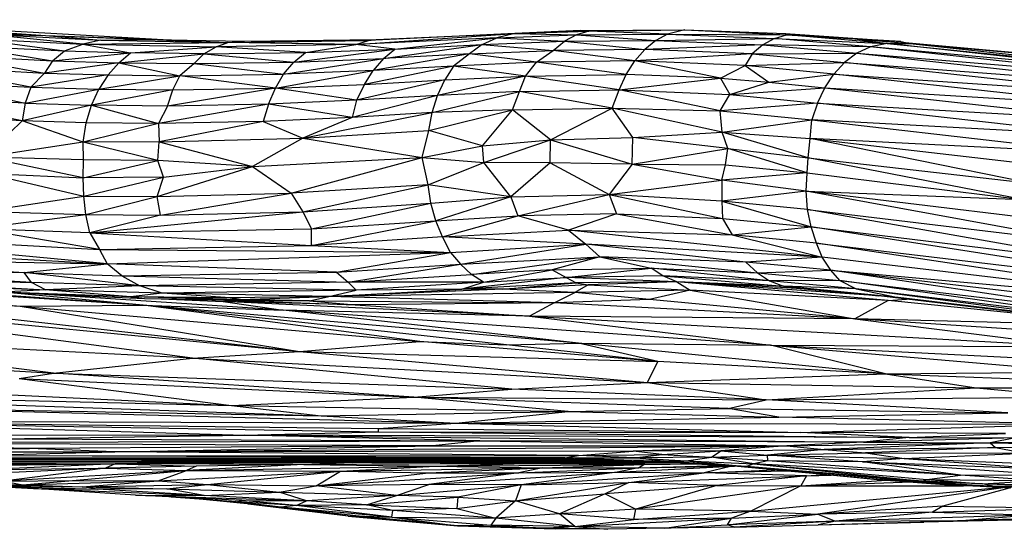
# Paper-space layout '_Frontal' of a CAD drawing. Header units: millimetres. Extents: x 71 to 679, y -2 to 78.
# Tile 3 of 10: x 148 to 193, y -1 to 22. Entities that reach past the tile are written whole.
import ezdxf

# ---------------------------------------------------------------- set-up
doc = ezdxf.new("R2010")
doc.units = ezdxf.units.MM

psp = doc.layouts.new('_Frontal')

# ---------------------------------------------------------------- linework, layer by layer
at = {"color": 7, "linetype": 'Continuous', "lineweight": 25}
for p, q in [((136.949, 22.385), (148.789, 21.646)), ((138.24, 22.203), (148.789, 21.646)), ((141.63, 22.166), (148.789, 21.646)), ((141.63, 22.166), (154.543, 21.453)), ((150.533, 21.242), (146.08, 21.703)), ((146.08, 21.703), (151.372, 21.436)), ((146.08, 21.703), (148.789, 21.646)), ((148.789, 21.646), (151.372, 21.436)), ((148.789, 21.646), (153.595, 21.46)), ((148.789, 21.646), (155.112, 21.434)), ((163.242, 21.226), (170.635, 21.737)), ((169.798, 21.547), (163.242, 21.226)), ((170.635, 21.737), (163.823, 21.417)), ((164.178, 21.461), (173.692, 21.875)), ((165.05, 21.017), (169.798, 21.547)), ((169.12, 21.232), (169.798, 21.547)), ((170.635, 21.737), (169.798, 21.547)), ((169.798, 21.547), (173.506, 21.681)), ((169.798, 21.547), (172.946, 21.378)), ((173.692, 21.875), (170.635, 21.737)), ((170.635, 21.737), (174.091, 21.855)), ((170.635, 21.737), (173.506, 21.681)), ((173.506, 21.681), (172.946, 21.378)), ((174.091, 21.855), (173.506, 21.681)), ((173.506, 21.681), (177.75, 21.713)), ((173.506, 21.681), (177.199, 21.415)), ((173.692, 21.875), (178.559, 21.909)), ((173.692, 21.875), (174.091, 21.855)), ((174.091, 21.855), (178.559, 21.909)), ((177.75, 21.713), (174.091, 21.855)), ((177.75, 21.713), (177.199, 21.415)), ((178.559, 21.909), (177.75, 21.713)), ((177.75, 21.713), (182.73, 21.506)), ((177.75, 21.713), (183.293, 21.675)), ((178.559, 21.909), (183.293, 21.675)), ((178.559, 21.909), (183.239, 21.744)), ((182.73, 21.506), (183.293, 21.675)), ((183.293, 21.675), (183.239, 21.744)), ((183.239, 21.744), (186.463, 21.497)), ((183.239, 21.744), (188.603, 21.364)), ((187.967, 21.27), (183.293, 21.675)), ((183.293, 21.675), (186.463, 21.497)), ((144.831, 21.178), (149.112, 20.475)), ((144.831, 21.178), (149.671, 20.93)), ((145.45, 21.506), (149.671, 20.93)), ((145.45, 21.506), (150.533, 21.242)), ((149.671, 20.93), (150.533, 21.242)), ((151.372, 21.436), (150.533, 21.242)), ((150.533, 21.242), (157.287, 21.321)), ((150.533, 21.242), (156.743, 21.124)), ((150.533, 21.242), (152.751, 20.836)), ((151.372, 21.436), (153.595, 21.46)), ((151.372, 21.436), (157.287, 21.321)), ((152.751, 20.836), (156.743, 21.124)), ((153.595, 21.46), (157.287, 21.321)), ((153.595, 21.46), (158.054, 21.383)), ((156.157, 20.795), (156.743, 21.124)), ((156.743, 21.124), (157.287, 21.321)), ((163.242, 21.226), (156.743, 21.124)), ((160.893, 20.859), (156.743, 21.124)), ((157.287, 21.321), (163.823, 21.417)), ((157.287, 21.321), (158.054, 21.383)), ((163.242, 21.226), (157.287, 21.321)), ((158.054, 21.383), (164.178, 21.461)), ((158.054, 21.383), (163.823, 21.417)), ((160.893, 20.859), (163.242, 21.226)), ((163.242, 21.226), (163.823, 21.417)), ((165.05, 21.017), (163.242, 21.226)), ((163.823, 21.417), (164.178, 21.461)), ((164.52, 20.575), (169.12, 21.232)), ((165.05, 21.017), (169.12, 21.232)), ((169.12, 21.232), (168.531, 20.795)), ((169.12, 21.232), (172.946, 21.378)), ((169.12, 21.232), (172.427, 20.953)), ((172.427, 20.953), (172.946, 21.378)), ((172.946, 21.378), (177.199, 21.415)), ((172.946, 21.378), (176.685, 20.996)), ((177.199, 21.415), (176.685, 20.996)), ((182.19, 21.208), (176.685, 20.996)), ((177.199, 21.415), (182.73, 21.506)), ((177.199, 21.415), (182.19, 21.208)), ((182.19, 21.208), (181.686, 20.788)), ((182.73, 21.506), (182.19, 21.208)), ((182.19, 21.208), (186.557, 20.821)), ((187.201, 21.116), (182.19, 21.208)), ((187.201, 21.116), (182.73, 21.506)), ((182.73, 21.506), (187.967, 21.27)), ((186.463, 21.497), (187.967, 21.27)), ((186.463, 21.497), (189.049, 21.272)), ((188.603, 21.364), (186.463, 21.497)), ((187.201, 21.116), (186.557, 20.821)), ((187.967, 21.27), (187.201, 21.116)), ((200.54, 19.666), (187.201, 21.116)), ((201.061, 19.86), (187.201, 21.116)), ((187.967, 21.27), (189.049, 21.272)), ((201.061, 19.86), (187.967, 21.27)), ((187.967, 21.27), (202.423, 19.822)), ((188.603, 21.364), (189.049, 21.272)), ((188.812, 21.321), (203.655, 19.998)), ((189.049, 21.272), (202.423, 19.822)), ((189.049, 21.272), (203.655, 19.998)), ((144.258, 20.725), (148.743, 19.9)), ((144.258, 20.725), (149.112, 20.475)), ((149.112, 20.475), (149.671, 20.93)), ((149.112, 20.475), (152.751, 20.836)), ((149.671, 20.93), (152.751, 20.836)), ((152.198, 20.381), (152.751, 20.836)), ((152.198, 20.381), (156.157, 20.795)), ((156.157, 20.795), (152.751, 20.836)), ((156.157, 20.795), (155.711, 20.341)), ((156.157, 20.795), (160.893, 20.859)), ((156.157, 20.795), (160.355, 20.411)), ((160.355, 20.411), (165.05, 21.017)), ((160.355, 20.411), (160.893, 20.859)), ((160.893, 20.859), (165.05, 21.017)), ((168.531, 20.795), (164.048, 20.022)), ((164.52, 20.575), (165.05, 21.017)), ((168.531, 20.795), (164.52, 20.575)), ((168.531, 20.795), (167.779, 20.226)), ((168.531, 20.795), (172.427, 20.953)), ((171.655, 20.408), (168.531, 20.795)), ((171.655, 20.408), (172.427, 20.953)), ((176.685, 20.996), (172.427, 20.953)), ((176.225, 20.465), (172.427, 20.953)), ((176.225, 20.465), (176.685, 20.996)), ((181.686, 20.788), (176.225, 20.465)), ((181.686, 20.788), (176.685, 20.996)), ((181.686, 20.788), (181.368, 20.249)), ((181.686, 20.788), (186.557, 20.821)), ((181.686, 20.788), (185.982, 20.394)), ((186.557, 20.821), (185.982, 20.394)), ((186.557, 20.821), (200.042, 19.341)), ((186.557, 20.821), (200.54, 19.666)), ((148.108, 19.246), (143.136, 20.194)), ((143.136, 20.194), (148.743, 19.9)), ((149.112, 20.475), (148.743, 19.9)), ((152.198, 20.381), (148.743, 19.9)), ((149.112, 20.475), (152.198, 20.381)), ((152.198, 20.381), (151.704, 19.814)), ((152.198, 20.381), (155.05, 19.775)), ((152.198, 20.381), (155.711, 20.341)), ((155.711, 20.341), (155.05, 19.775)), ((155.711, 20.341), (160.355, 20.411)), ((155.711, 20.341), (159.875, 19.851)), ((159.875, 19.851), (164.52, 20.575)), ((159.875, 19.851), (160.355, 20.411)), ((160.355, 20.411), (164.52, 20.575)), ((167.779, 20.226), (163.645, 19.371)), ((164.52, 20.575), (164.048, 20.022)), ((167.779, 20.226), (164.048, 20.022)), ((167.779, 20.226), (167.374, 19.581)), ((171.655, 20.408), (167.779, 20.226)), ((171.129, 19.762), (167.779, 20.226)), ((171.129, 19.762), (171.655, 20.408)), ((176.225, 20.465), (171.655, 20.408)), ((175.824, 19.834), (171.655, 20.408)), ((175.824, 19.834), (176.225, 20.465)), ((181.368, 20.249), (176.225, 20.465)), ((180.207, 19.658), (176.225, 20.465)), ((180.207, 19.658), (181.368, 20.249)), ((181.368, 20.249), (185.982, 20.394)), ((181.368, 20.249), (182.461, 19.482)), ((185.495, 19.853), (181.368, 20.249)), ((185.495, 19.853), (185.982, 20.394)), ((199.576, 18.893), (185.982, 20.394)), ((185.982, 20.394), (200.042, 19.341)), ((148.743, 19.9), (148.108, 19.246)), ((151.704, 19.814), (148.108, 19.246)), ((148.743, 19.9), (151.704, 19.814)), ((151.704, 19.814), (151.281, 19.149)), ((151.281, 19.149), (155.05, 19.775)), ((151.704, 19.814), (155.05, 19.775)), ((154.719, 19.114), (155.05, 19.775)), ((155.05, 19.775), (159.875, 19.851)), ((159.496, 19.19), (155.05, 19.775)), ((159.496, 19.19), (164.048, 20.022)), ((159.496, 19.19), (159.875, 19.851)), ((164.048, 20.022), (159.875, 19.851)), ((163.645, 19.371), (164.048, 20.022)), ((171.129, 19.762), (167.044, 18.854)), ((167.374, 19.581), (171.129, 19.762)), ((170.85, 19.041), (171.129, 19.762)), ((171.129, 19.762), (175.824, 19.834)), ((175.498, 19.123), (171.129, 19.762)), ((175.498, 19.123), (175.824, 19.834)), ((180.207, 19.658), (175.824, 19.834)), ((182.461, 19.482), (185.495, 19.853)), ((185.07, 19.22), (185.495, 19.853)), ((199.135, 18.348), (185.495, 19.853)), ((185.495, 19.853), (199.576, 18.893)), ((143.312, 19.495), (147.84, 18.495)), ((143.312, 19.495), (148.108, 19.246)), ((159.496, 19.19), (163.645, 19.371)), ((167.374, 19.581), (163.276, 18.631)), ((163.645, 19.371), (163.276, 18.631)), ((163.645, 19.371), (167.374, 19.581)), ((167.044, 18.854), (167.374, 19.581)), ((175.498, 19.123), (180.207, 19.658)), ((180.207, 19.658), (180.647, 18.906)), ((180.207, 19.658), (182.461, 19.482)), ((180.647, 18.906), (182.461, 19.482)), ((182.461, 19.482), (185.07, 19.22)), ((148.108, 19.246), (147.84, 18.495)), ((147.84, 18.495), (151.281, 19.149)), ((148.108, 19.246), (151.281, 19.149)), ((150.939, 18.402), (151.281, 19.149)), ((154.719, 19.114), (150.939, 18.402)), ((151.281, 19.149), (154.719, 19.114)), ((159.496, 19.19), (154.477, 18.367)), ((154.477, 18.367), (154.719, 19.114)), ((154.719, 19.114), (159.496, 19.19)), ((159.18, 18.448), (159.496, 19.19)), ((163.276, 18.631), (159.496, 19.19)), ((167.044, 18.854), (163.065, 17.833)), ((167.044, 18.854), (163.276, 18.631)), ((166.798, 18.061), (170.85, 19.041)), ((166.798, 18.061), (167.044, 18.854)), ((170.85, 19.041), (167.044, 18.854)), ((170.535, 18.185), (170.85, 19.041)), ((170.85, 19.041), (175.498, 19.123)), ((175.163, 18.259), (170.85, 19.041)), ((175.163, 18.259), (175.498, 19.123)), ((180.205, 18.139), (175.498, 19.123)), ((175.498, 19.123), (180.647, 18.906)), ((180.205, 18.139), (180.647, 18.906)), ((180.647, 18.906), (185.07, 19.22)), ((180.647, 18.906), (184.727, 18.498)), ((184.727, 18.498), (185.07, 19.22)), ((185.07, 19.22), (198.859, 17.679)), ((185.07, 19.22), (199.135, 18.348)), ((147.703, 17.675), (142.337, 18.782)), ((147.84, 18.495), (142.337, 18.782)), ((147.84, 18.495), (147.703, 17.675)), ((150.939, 18.402), (147.703, 17.675)), ((147.84, 18.495), (150.939, 18.402)), ((150.686, 17.591), (150.939, 18.402)), ((150.939, 18.402), (154.054, 17.556)), ((154.477, 18.367), (150.939, 18.402)), ((159.18, 18.448), (154.054, 17.556)), ((154.477, 18.367), (154.054, 17.556)), ((159.18, 18.448), (154.477, 18.367)), ((159.18, 18.448), (158.93, 17.643)), ((163.276, 18.631), (159.18, 18.448)), ((163.065, 17.833), (159.18, 18.448)), ((163.276, 18.631), (163.065, 17.833)), ((184.727, 18.498), (180.205, 18.139)), ((184.727, 18.498), (184.467, 17.728)), ((198.482, 16.951), (184.727, 18.498)), ((184.727, 18.498), (198.859, 17.679)), ((147.703, 17.675), (142.19, 17.951)), ((160.778, 16.863), (166.798, 18.061)), ((166.798, 18.061), (163.065, 17.833)), ((166.642, 17.224), (170.535, 18.185)), ((166.642, 17.224), (166.798, 18.061)), ((170.535, 18.185), (166.798, 18.061)), ((169.13, 16.509), (170.535, 18.185)), ((170.535, 18.185), (175.163, 18.259)), ((172.3, 16.785), (170.535, 18.185)), ((172.3, 16.785), (175.163, 18.259)), ((180.296, 17.155), (175.163, 18.259)), ((175.163, 18.259), (180.205, 18.139)), ((176.134, 16.899), (175.163, 18.259)), ((180.205, 18.139), (184.467, 17.728)), ((180.296, 17.155), (180.205, 18.139)), ((147.703, 17.675), (145.958, 15.989)), ((150.54, 16.679), (147.703, 17.675)), ((150.686, 17.591), (147.703, 17.675)), ((150.54, 16.679), (150.686, 17.591)), ((154.054, 17.556), (150.54, 16.679)), ((154.054, 17.556), (150.686, 17.591)), ((158.93, 17.643), (154.054, 17.556)), ((154.054, 17.556), (154.076, 16.705)), ((158.93, 17.643), (154.076, 16.705)), ((163.065, 17.833), (158.93, 17.643)), ((158.93, 17.643), (160.778, 16.863)), ((163.065, 17.833), (160.778, 16.863)), ((180.296, 17.155), (184.467, 17.728)), ((184.381, 16.856), (184.467, 17.728)), ((184.467, 17.728), (198.363, 16.133)), ((198.482, 16.951), (184.467, 17.728)), ((160.778, 16.863), (166.642, 17.224)), ((166.327, 15.975), (166.642, 17.224)), ((169.13, 16.509), (166.642, 17.224)), ((176.134, 16.899), (180.296, 17.155)), ((184.298, 15.951), (180.296, 17.155)), ((180.296, 17.155), (184.381, 16.856)), ((180.555, 16.386), (180.296, 17.155)), ((150.54, 16.679), (145.958, 15.989)), ((154.076, 16.705), (150.54, 16.679)), ((154.026, 15.832), (150.54, 16.679)), ((150.554, 15.858), (150.54, 16.679)), ((154.026, 15.832), (154.076, 16.705)), ((154.076, 16.705), (160.778, 16.863)), ((154.076, 16.705), (158.425, 15.551)), ((160.778, 16.863), (158.425, 15.551)), ((160.778, 16.863), (166.327, 15.975)), ((166.327, 15.975), (169.13, 16.509)), ((169.13, 16.509), (172.3, 16.785)), ((169.193, 15.741), (169.13, 16.509)), ((169.193, 15.741), (172.3, 16.785)), ((172.286, 15.722), (172.3, 16.785)), ((172.3, 16.785), (176.134, 16.899)), ((172.3, 16.785), (176.096, 15.663)), ((176.096, 15.663), (176.134, 16.899)), ((180.555, 16.386), (176.134, 16.899)), ((184.298, 15.951), (184.381, 16.856)), ((198.363, 16.133), (184.381, 16.856)), ((184.381, 16.856), (196.109, 15.508)), ((194.612, 14.779), (184.381, 16.856)), ((176.096, 15.663), (180.555, 16.386)), ((180.454, 15.624), (180.555, 16.386)), ((184.252, 15.249), (180.555, 16.386)), ((180.555, 16.386), (184.298, 15.951)), ((150.544, 15.027), (145.958, 15.989)), ((150.554, 15.858), (145.958, 15.989)), ((150.544, 15.027), (150.554, 15.858)), ((150.544, 15.027), (154.026, 15.832)), ((154.026, 15.832), (150.554, 15.858)), ((158.425, 15.551), (154.026, 15.832)), ((154.291, 15.062), (154.026, 15.832)), ((158.425, 15.551), (166.327, 15.975)), ((160.221, 14.314), (166.327, 15.975)), ((166.327, 15.975), (169.193, 15.741)), ((166.605, 14.698), (166.327, 15.975)), ((166.605, 14.698), (169.193, 15.741)), ((170.457, 14.135), (169.193, 15.741)), ((172.286, 15.722), (169.193, 15.741)), ((172.286, 15.722), (170.457, 14.135)), ((176.096, 15.663), (172.286, 15.722)), ((172.286, 15.722), (175.038, 14.25)), ((176.096, 15.663), (175.038, 14.25)), ((176.096, 15.663), (180.454, 15.624)), ((176.096, 15.663), (180.27, 14.912)), ((180.27, 14.912), (180.454, 15.624)), ((180.454, 15.624), (184.252, 15.249)), ((184.252, 15.249), (184.298, 15.951)), ((184.298, 15.951), (194.612, 14.779)), ((194.266, 14.011), (184.298, 15.951)), ((145.995, 15.241), (150.544, 15.027)), ((145.995, 15.241), (150.576, 14.176)), ((153.989, 14.149), (158.425, 15.551)), ((154.291, 15.062), (158.425, 15.551)), ((158.425, 15.551), (160.221, 14.314)), ((184.252, 15.249), (180.27, 14.912)), ((184.204, 14.401), (184.252, 15.249)), ((184.252, 15.249), (194.266, 14.011)), ((154.291, 15.062), (150.544, 15.027)), ((150.576, 14.176), (150.544, 15.027)), ((150.576, 14.176), (154.291, 15.062)), ((153.989, 14.149), (154.291, 15.062)), ((166.605, 14.698), (160.221, 14.314)), ((160.774, 13.445), (166.605, 14.698)), ((166.736, 13.845), (166.605, 14.698)), ((170.457, 14.135), (166.605, 14.698)), ((175.038, 14.25), (180.27, 14.912)), ((180.27, 14.912), (180.269, 13.938)), ((184.204, 14.401), (180.27, 14.912)), ((153.989, 14.149), (160.221, 14.314)), ((154.142, 13.289), (160.221, 14.314)), ((160.221, 14.314), (160.774, 13.445)), ((170.457, 14.135), (175.038, 14.25)), ((170.78, 13.256), (175.038, 14.25)), ((180.269, 13.938), (175.038, 14.25)), ((175.038, 14.25), (180.3, 13.136)), ((175.038, 14.25), (175.369, 13.348)), ((184.204, 14.401), (180.269, 13.938)), ((197.969, 11.893), (184.204, 14.401)), ((197.405, 12.808), (184.204, 14.401)), ((184.265, 13.548), (184.204, 14.401)), ((184.204, 14.401), (194.266, 14.011)), ((145.808, 13.455), (150.576, 14.176)), ((150.576, 14.176), (153.989, 14.149)), ((150.662, 13.315), (150.576, 14.176)), ((150.662, 13.315), (153.989, 14.149)), ((154.142, 13.289), (153.989, 14.149)), ((160.774, 13.445), (166.736, 13.845)), ((161.179, 12.642), (166.736, 13.845)), ((166.736, 13.845), (170.457, 14.135)), ((166.958, 13.029), (166.736, 13.845)), ((170.457, 14.135), (166.958, 13.029)), ((170.457, 14.135), (170.78, 13.256)), ((184.265, 13.548), (180.269, 13.938)), ((180.269, 13.938), (184.433, 12.736)), ((180.269, 13.938), (180.3, 13.136)), ((145.502, 12.663), (150.662, 13.315)), ((145.808, 13.455), (150.662, 13.315)), ((150.662, 13.315), (154.142, 13.289)), ((150.856, 12.458), (150.662, 13.315)), ((150.856, 12.458), (160.774, 13.445)), ((154.142, 13.289), (160.774, 13.445)), ((160.774, 13.445), (161.179, 12.642)), ((175.369, 13.348), (170.78, 13.256)), ((175.369, 13.348), (173.136, 12.588)), ((175.369, 13.348), (180.753, 12.365)), ((175.369, 13.348), (180.3, 13.136)), ((198.451, 11.038), (184.265, 13.548)), ((184.265, 13.548), (197.969, 11.893)), ((184.433, 12.736), (184.265, 13.548)), ((154.142, 13.289), (150.856, 12.458)), ((161.178, 11.871), (166.958, 13.029)), ((161.179, 12.642), (166.958, 13.029)), ((166.958, 13.029), (170.78, 13.256)), ((167.267, 12.272), (166.958, 13.029)), ((167.267, 12.272), (170.78, 13.256)), ((173.136, 12.588), (170.78, 13.256)), ((180.3, 13.136), (180.753, 12.365)), ((180.3, 13.136), (184.433, 12.736)), ((135.177, 12.592), (151.313, 11.69)), ((151.667, 11.018), (135.177, 12.592)), ((150.856, 12.458), (145.502, 12.663)), ((151.313, 11.69), (145.502, 12.663)), ((150.856, 12.458), (161.179, 12.642)), ((150.856, 12.458), (161.178, 11.871)), ((150.856, 12.458), (151.313, 11.69)), ((161.178, 11.871), (161.179, 12.642)), ((167.267, 12.272), (173.136, 12.588)), ((184.95, 11.333), (173.136, 12.588)), ((173.136, 12.588), (180.753, 12.365)), ((173.136, 12.588), (173.942, 11.936)), ((180.753, 12.365), (184.433, 12.736)), ((204.114, 9.679), (184.433, 12.736)), ((184.433, 12.736), (198.451, 11.038)), ((184.679, 11.98), (184.433, 12.736)), ((167.267, 12.272), (161.178, 11.871)), ((173.942, 11.936), (167.267, 12.272)), ((167.642, 11.544), (167.267, 12.272)), ((167.642, 11.544), (173.942, 11.936)), ((168.109, 11.006), (173.942, 11.936)), ((181.39, 11.098), (173.942, 11.936)), ((184.95, 11.333), (173.942, 11.936)), ((173.942, 11.936), (174.59, 11.343)), ((184.679, 11.98), (180.753, 12.365)), ((180.753, 12.365), (184.95, 11.333)), ((204.367, 9.028), (184.679, 11.98)), ((184.679, 11.98), (204.114, 9.679)), ((184.95, 11.333), (184.679, 11.98)), ((135.633, 11.905), (151.667, 11.018)), ((151.313, 11.69), (161.178, 11.871)), ((151.313, 11.69), (151.667, 11.018)), ((151.313, 11.69), (167.642, 11.544)), ((151.667, 11.018), (167.642, 11.544)), ((161.178, 11.871), (167.642, 11.544)), ((162.344, 10.634), (167.642, 11.544)), ((167.642, 11.544), (168.109, 11.006)), ((136.164, 11.314), (151.667, 11.018)), ((136.164, 11.314), (147.796, 10.613)), ((147.796, 10.613), (151.667, 11.018)), ((162.344, 10.634), (151.667, 11.018)), ((152.338, 10.456), (151.667, 11.018)), ((162.344, 10.634), (168.109, 11.006)), ((162.88, 10.16), (168.109, 11.006)), ((168.109, 11.006), (174.59, 11.343)), ((168.623, 10.529), (168.109, 11.006)), ((168.623, 10.529), (174.59, 11.343)), ((174.59, 11.343), (172.382, 10.741)), ((174.59, 11.343), (181.941, 10.605)), ((181.39, 11.098), (174.59, 11.343)), ((174.59, 11.343), (176.98, 10.823)), ((184.95, 11.333), (181.39, 11.098)), ((185.351, 10.718), (181.39, 11.098)), ((181.39, 11.098), (181.941, 10.605)), ((204.367, 9.028), (184.95, 11.333)), ((185.351, 10.718), (184.95, 11.333)), ((136.76, 10.834), (147.796, 10.613)), ((148.139, 10.154), (136.76, 10.834)), ((147.796, 10.613), (152.338, 10.456)), ((153.18, 9.995), (147.796, 10.613)), ((148.139, 10.154), (147.796, 10.613)), ((152.338, 10.456), (162.344, 10.634)), ((162.344, 10.634), (162.88, 10.16)), ((172.382, 10.741), (168.623, 10.529)), ((169.181, 10.172), (172.382, 10.741)), ((172.382, 10.741), (176.98, 10.823)), ((172.382, 10.741), (173.032, 10.381)), ((173.032, 10.381), (176.98, 10.823)), ((176.98, 10.823), (181.941, 10.605)), ((182.493, 10.235), (176.98, 10.823)), ((177.529, 10.454), (176.98, 10.823)), ((181.941, 10.605), (185.351, 10.718)), ((181.941, 10.605), (185.774, 10.241)), ((181.941, 10.605), (182.493, 10.235)), ((185.351, 10.718), (204.675, 8.46)), ((185.351, 10.718), (204.367, 9.028)), ((199.721, 8.574), (185.351, 10.718)), ((185.774, 10.241), (185.351, 10.718)), ((153.343, 9.091), (131.047, 10.51)), ((131.047, 10.51), (147.614, 9.044)), ((153.343, 9.091), (134.86, 10.421)), ((137.41, 10.478), (148.139, 10.154)), ((137.41, 10.478), (148.799, 9.806)), ((138.166, 10.249), (148.799, 9.806)), ((153.18, 9.995), (148.139, 10.154)), ((148.799, 9.806), (148.139, 10.154)), ((152.338, 10.456), (162.88, 10.16)), ((152.338, 10.456), (153.18, 9.995)), ((162.88, 10.16), (153.18, 9.995)), ((162.88, 10.16), (168.623, 10.529)), ((169.181, 10.172), (162.88, 10.16)), ((163.255, 9.801), (162.88, 10.16)), ((169.181, 10.172), (163.255, 9.801)), ((173.032, 10.381), (168.177, 9.836)), ((168.177, 9.836), (169.181, 10.172)), ((173.494, 10.14), (168.177, 9.836)), ((169.181, 10.172), (168.623, 10.529)), ((169.181, 10.172), (173.032, 10.381)), ((170.084, 9.837), (173.494, 10.14)), ((177.529, 10.454), (173.032, 10.381)), ((178.176, 10.182), (173.032, 10.381)), ((173.032, 10.381), (173.494, 10.14)), ((178.176, 10.182), (173.494, 10.14)), ((173.494, 10.14), (174.056, 10.041)), ((178.176, 10.182), (174.056, 10.041)), ((182.493, 10.235), (177.529, 10.454)), ((177.529, 10.454), (183.151, 9.988)), ((178.176, 10.182), (177.529, 10.454)), ((183.574, 9.892), (178.176, 10.182)), ((183.151, 9.988), (178.176, 10.182)), ((188.023, 9.309), (178.176, 10.182)), ((178.176, 10.182), (178.802, 9.796)), ((187.33, 9.549), (178.176, 10.182)), ((185.774, 10.241), (182.493, 10.235)), ((186.527, 9.853), (182.493, 10.235)), ((182.493, 10.235), (183.151, 9.988)), ((185.774, 10.241), (199.721, 8.574)), ((200.196, 8.225), (185.774, 10.241)), ((185.774, 10.241), (186.527, 9.853)), ((136.165, 9.699), (147.614, 9.044)), ((136.165, 9.699), (160.619, 6.942)), ((148.799, 9.806), (146.795, 9.708)), ((152.743, 9.477), (146.795, 9.708)), ((146.795, 9.708), (153.406, 9.4)), ((153.343, 9.091), (146.817, 9.707)), ((159.858, 8.867), (147.798, 9.661)), ((153.18, 9.995), (148.799, 9.806)), ((154.229, 9.649), (148.799, 9.806)), ((152.743, 9.477), (148.799, 9.806)), ((154.229, 9.649), (152.743, 9.477)), ((163.255, 9.801), (153.18, 9.995)), ((154.229, 9.649), (153.18, 9.995)), ((163.255, 9.801), (154.229, 9.649)), ((161.987, 9.495), (154.229, 9.649)), ((157.39, 9.432), (154.229, 9.649)), ((170.084, 9.837), (161.987, 9.495)), ((161.987, 9.495), (168.177, 9.836)), ((161.987, 9.495), (163.255, 9.801)), ((173.429, 9.683), (161.987, 9.495)), ((168.177, 9.836), (163.255, 9.801)), ((170.084, 9.837), (168.177, 9.836)), ((174.056, 10.041), (170.084, 9.837)), ((173.429, 9.683), (170.084, 9.837)), ((172.468, 9.21), (173.429, 9.683)), ((174.056, 10.041), (173.429, 9.683)), ((178.802, 9.796), (173.429, 9.683)), ((176.905, 9.353), (173.429, 9.683)), ((174.056, 10.041), (178.802, 9.796)), ((178.802, 9.796), (176.905, 9.353)), ((188.023, 9.309), (178.802, 9.796)), ((178.802, 9.796), (186.466, 8.459)), ((183.151, 9.988), (187.587, 9.525)), ((188.482, 9.456), (183.151, 9.988)), ((186.527, 9.853), (183.151, 9.988)), ((183.151, 9.988), (183.574, 9.892)), ((187.587, 9.525), (183.574, 9.892)), ((200.699, 8.007), (186.527, 9.853)), ((200.196, 8.225), (186.527, 9.853)), ((186.527, 9.853), (188.482, 9.456)), ((133.542, 9.558), (160.619, 6.942)), ((155.641, 6.623), (133.542, 9.558)), ((157.39, 9.432), (152.743, 9.477)), ((157.868, 9.353), (152.743, 9.477)), ((152.743, 9.477), (153.406, 9.4)), ((153.406, 9.4), (157.306, 9.322)), ((153.406, 9.4), (157.868, 9.353)), ((154.529, 9.377), (157.067, 9.269)), ((157.067, 9.269), (157.306, 9.322)), ((163.21, 9.112), (157.067, 9.269)), ((171.322, 8.581), (157.067, 9.269)), ((157.067, 9.269), (159.858, 8.867)), ((157.306, 9.322), (157.868, 9.353)), ((157.306, 9.322), (161.074, 9.294)), ((157.306, 9.322), (163.21, 9.112)), ((161.987, 9.495), (157.39, 9.432)), ((157.868, 9.353), (157.39, 9.432)), ((157.868, 9.353), (161.987, 9.495)), ((161.074, 9.294), (157.868, 9.353)), ((161.074, 9.294), (161.987, 9.495)), ((161.074, 9.294), (172.468, 9.21)), ((161.074, 9.294), (163.21, 9.112)), ((172.468, 9.21), (161.987, 9.495)), ((172.468, 9.21), (163.21, 9.112)), ((172.468, 9.21), (171.322, 8.581)), ((176.905, 9.353), (172.468, 9.21)), ((186.466, 8.459), (172.468, 9.21)), ((186.466, 8.459), (176.905, 9.353)), ((188.023, 9.309), (186.466, 8.459)), ((188.482, 9.456), (187.587, 9.525)), ((197.097, 8.4), (187.587, 9.525)), ((188.023, 9.309), (188.87, 9.373)), ((197.076, 8.402), (188.023, 9.309)), ((197.097, 8.4), (188.482, 9.456)), ((200.699, 8.007), (188.482, 9.456)), ((147.614, 9.044), (153.343, 9.091)), ((147.614, 9.044), (166.222, 7.407)), ((147.614, 9.044), (160.619, 6.942)), ((153.343, 9.091), (159.858, 8.867)), ((173.597, 7.323), (153.343, 9.091)), ((166.222, 7.407), (153.343, 9.091)), ((170.251, 7.254), (153.343, 9.091)), ((171.322, 8.581), (159.858, 8.867)), ((182.539, 7.231), (159.858, 8.867)), ((173.597, 7.323), (159.858, 8.867)), ((163.21, 9.112), (171.322, 8.581)), ((186.466, 8.459), (171.322, 8.581)), ((171.322, 8.581), (196.722, 7.163)), ((171.322, 8.581), (182.539, 7.231)), ((199.339, 8.145), (186.466, 8.459)), ((212.444, 6.765), (186.466, 8.459)), ((186.466, 8.459), (196.722, 7.163)), ((155.641, 6.623), (134.98, 7.693)), ((149.162, 5.93), (134.98, 7.693)), ((160.619, 6.942), (166.222, 7.407)), ((166.222, 7.407), (170.251, 7.254)), ((177.289, 6.478), (166.222, 7.407)), ((131.76, 6.956), (149.162, 5.93)), ((155.641, 6.623), (160.619, 6.942)), ((160.619, 6.942), (177.289, 6.478)), ((160.619, 6.942), (176.809, 5.492)), ((170.251, 7.254), (173.597, 7.323)), ((177.289, 6.478), (170.251, 7.254)), ((173.597, 7.323), (182.539, 7.231)), ((187.902, 5.901), (173.597, 7.323)), ((177.289, 6.478), (173.597, 7.323)), ((182.539, 7.231), (196.722, 7.163)), ((182.539, 7.231), (208.158, 5.953)), ((187.902, 5.901), (182.539, 7.231)), ((182.539, 7.231), (197.074, 5.99)), ((149.162, 5.93), (155.641, 6.623)), ((155.641, 6.623), (176.809, 5.492)), ((170.495, 5.184), (155.641, 6.623)), ((176.809, 5.492), (177.289, 6.478)), ((187.902, 5.901), (177.289, 6.478)), ((187.902, 5.901), (197.074, 5.99)), ((126.813, 5.907), (157.445, 4.422)), ((147.567, 5.681), (149.162, 5.93)), ((147.567, 5.681), (165.931, 4.811)), ((147.567, 5.681), (157.445, 4.422)), ((149.162, 5.93), (170.495, 5.184)), ((165.931, 4.811), (149.162, 5.93)), ((176.809, 5.492), (187.902, 5.901)), ((187.902, 5.901), (205.552, 5.229)), ((187.902, 5.901), (192.111, 5.244)), ((124.888, 5.222), (157.445, 4.422)), ((124.888, 5.222), (161.628, 3.939)), ((165.931, 4.811), (170.495, 5.184)), ((170.495, 5.184), (176.809, 5.492)), ((182.334, 4.685), (170.495, 5.184)), ((176.809, 5.492), (192.111, 5.244)), ((176.809, 5.492), (182.334, 4.685)), ((182.334, 4.685), (192.111, 5.244)), ((192.111, 5.244), (205.552, 5.229)), ((192.111, 5.244), (196.759, 4.823)), ((157.445, 4.422), (165.931, 4.811)), ((165.931, 4.811), (182.334, 4.685)), ((180.569, 4.288), (165.931, 4.811)), ((173.129, 4.141), (165.931, 4.811)), ((180.569, 4.288), (182.334, 4.685)), ((182.334, 4.685), (196.759, 4.823)), ((193.589, 4.087), (182.334, 4.685)), ((138.367, 4.388), (161.628, 3.939)), ((138.367, 4.388), (167.897, 3.607)), ((157.445, 4.422), (161.628, 3.939)), ((157.445, 4.422), (173.129, 4.141)), ((161.628, 3.939), (173.129, 4.141)), ((167.897, 3.607), (173.129, 4.141)), ((173.129, 4.141), (180.569, 4.288)), ((173.129, 4.141), (182.924, 3.877)), ((180.569, 4.288), (193.589, 4.087)), ((182.924, 3.877), (180.569, 4.288)), ((134.486, 3.728), (167.897, 3.607)), ((134.486, 3.728), (158.06, 3.048)), ((134.486, 3.728), (164.289, 3.197)), ((134.486, 3.728), (164.289, 3.355)), ((161.628, 3.939), (167.897, 3.607)), ((167.897, 3.607), (182.924, 3.877)), ((182.924, 3.877), (193.589, 4.087)), ((196.353, 3.553), (182.924, 3.877)), ((164.289, 3.355), (167.897, 3.607)), ((164.289, 3.197), (164.289, 3.355)), ((164.289, 3.355), (183.919, 3.167)), ((167.897, 3.607), (196.353, 3.553)), ((167.897, 3.607), (183.919, 3.167)), ((183.919, 3.167), (196.353, 3.553)), ((126.498, 3.073), (158.06, 3.048)), ((134.483, 2.688), (169.014, 2.776)), ((146.789, 2.874), (158.06, 3.048)), ((146.789, 2.874), (169.014, 2.776)), ((158.06, 3.048), (164.289, 3.197)), ((188.995, 2.933), (158.06, 3.048)), ((169.014, 2.776), (158.06, 3.048)), ((158.06, 3.048), (186.873, 2.714)), ((164.289, 3.197), (183.919, 3.167)), ((164.289, 3.197), (188.995, 2.933)), ((169.014, 2.776), (166.828, 2.541)), ((186.873, 2.714), (169.014, 2.776)), ((169.014, 2.776), (183.309, 2.553)), ((193.473, 3.115), (183.919, 3.167)), ((188.995, 2.933), (183.919, 3.167)), ((188.995, 2.933), (186.873, 2.714)), ((193.952, 2.916), (186.873, 2.714)), ((188.995, 2.933), (193.473, 3.115)), ((188.995, 2.933), (193.952, 2.916)), ((193.952, 2.916), (192.761, 2.69)), ((202.451, 2.806), (192.761, 2.69)), ((148.049, 2.431), (105.317, 2.371)), ((108.591, 2.179), (148.049, 2.431)), ((166.828, 2.541), (134.483, 2.688)), ((148.049, 2.431), (134.483, 2.688)), ((166.828, 2.541), (148.049, 2.431)), ((152.014, 2.275), (148.049, 2.431)), ((152.014, 2.275), (183.309, 2.553)), ((152.014, 2.275), (166.828, 2.541)), ((176.144, 2.294), (152.014, 2.275)), ((166.828, 2.541), (183.309, 2.553)), ((173.605, 2.097), (176.144, 2.294)), ((183.309, 2.553), (176.144, 2.294)), ((180.222, 2.318), (176.144, 2.294)), ((177.48, 2.146), (176.144, 2.294)), ((177.48, 2.146), (180.222, 2.318)), ((179.799, 2.021), (180.222, 2.318)), ((183.309, 2.553), (180.222, 2.318)), ((180.222, 2.318), (185.032, 2.374)), ((180.222, 2.318), (182.409, 2.11)), ((185.032, 2.374), (182.409, 2.11)), ((186.873, 2.714), (183.309, 2.553)), ((183.309, 2.553), (192.761, 2.69)), ((183.309, 2.553), (185.032, 2.374)), ((192.761, 2.69), (185.032, 2.374)), ((185.032, 2.374), (193.019, 2.474)), ((185.032, 2.374), (186.964, 2.221)), ((186.873, 2.714), (192.761, 2.69)), ((193.019, 2.474), (186.964, 2.221)), ((192.761, 2.69), (199.324, 2.54)), ((192.761, 2.69), (193.019, 2.474)), ((193.019, 2.474), (199.324, 2.54)), ((193.019, 2.474), (194.402, 2.199)), ((173.379, 1.915), (78.567, 1.838)), ((108.591, 2.179), (152.014, 2.275)), ((127.99, 1.976), (172.968, 1.992)), ((173.379, 1.915), (127.99, 1.976)), ((129.917, 1.805), (173.379, 1.915)), ((176.079, 1.871), (129.917, 1.805)), ((145.389, 2.089), (152.014, 2.275)), ((145.389, 2.089), (173.605, 2.097)), ((172.968, 1.992), (145.389, 2.089)), ((173.605, 2.097), (152.014, 2.275)), ((172.968, 1.992), (173.605, 2.097)), ((172.968, 1.992), (176.211, 1.986)), ((172.968, 1.992), (177.547, 1.833)), ((173.379, 1.915), (172.968, 1.992)), ((172.968, 1.992), (176.62, 1.863)), ((176.62, 1.863), (173.379, 1.915)), ((173.605, 2.097), (177.48, 2.146)), ((176.211, 1.986), (173.605, 2.097)), ((176.211, 1.986), (177.48, 2.146)), ((179.799, 2.021), (176.211, 1.986)), ((176.211, 1.986), (178.617, 1.843)), ((177.547, 1.833), (176.211, 1.986)), ((176.62, 1.863), (177.547, 1.833)), ((176.62, 1.863), (180.834, 1.599)), ((177.48, 2.146), (179.799, 2.021)), ((177.547, 1.833), (178.617, 1.843)), ((178.617, 1.843), (179.799, 2.021)), ((178.617, 1.843), (181.768, 1.711)), ((178.617, 1.843), (181.421, 1.578)), ((179.799, 2.021), (182.409, 2.11)), ((182.417, 1.856), (179.799, 2.021)), ((181.768, 1.711), (179.799, 2.021)), ((182.417, 1.856), (181.768, 1.711)), ((182.409, 2.11), (186.964, 2.221)), ((182.409, 2.11), (188.762, 1.965)), ((186.819, 1.799), (182.409, 2.11)), ((182.417, 1.856), (182.409, 2.11)), ((186.819, 1.799), (182.417, 1.856)), ((191.383, 1.186), (182.417, 1.856)), ((188.762, 1.965), (186.819, 1.799)), ((186.964, 2.221), (194.402, 2.199)), ((186.964, 2.221), (188.762, 1.965)), ((188.762, 1.965), (194.402, 2.199)), ((188.762, 1.965), (198.735, 1.558)), ((188.762, 1.965), (195.638, 1.455)), ((177.342, 1.817), (129.917, 1.805)), ((129.917, 1.805), (158.147, 1.797)), ((139.065, 1.722), (152.029, 1.709)), ((140.152, 1.568), (152.029, 1.709)), ((158.147, 1.797), (142.609, 1.776)), ((142.609, 1.776), (152.029, 1.709)), ((151.591, 1.514), (143.508, 1.134)), ((152.029, 1.709), (146.03, 1.434)), ((146.03, 1.434), (151.591, 1.514)), ((151.591, 1.514), (146.83, 0.902)), ((155.349, 1.393), (146.83, 0.902)), ((150.053, 0.928), (155.349, 1.393)), ((152.029, 1.709), (151.591, 1.514)), ((155.806, 1.599), (151.591, 1.514)), ((151.591, 1.514), (155.349, 1.393)), ((158.147, 1.797), (152.029, 1.709)), ((163.061, 1.777), (152.029, 1.709)), ((160.822, 1.678), (152.029, 1.709)), ((152.029, 1.709), (155.806, 1.599)), ((154.032, 0.911), (155.349, 1.393)), ((160.822, 1.678), (155.349, 1.393)), ((155.349, 1.393), (166.952, 1.605)), ((155.806, 1.599), (155.349, 1.393)), ((155.349, 1.393), (162.527, 1.365)), ((160.822, 1.678), (155.806, 1.599)), ((177.401, 1.814), (158.147, 1.797)), ((158.147, 1.797), (163.061, 1.777)), ((163.061, 1.777), (160.822, 1.678)), ((176.669, 1.752), (160.822, 1.678)), ((170.609, 1.713), (160.822, 1.678)), ((160.822, 1.678), (166.952, 1.605)), ((162.527, 1.365), (166.952, 1.605)), ((162.527, 1.365), (171.92, 1.53)), ((177.517, 1.807), (163.061, 1.777)), ((176.669, 1.752), (163.061, 1.777)), ((166.626, 1.285), (171.92, 1.53)), ((166.952, 1.605), (170.609, 1.713)), ((166.952, 1.605), (176.639, 1.686)), ((166.952, 1.605), (171.92, 1.53)), ((170.609, 1.713), (176.669, 1.752)), ((176.639, 1.686), (170.609, 1.713)), ((171.92, 1.53), (170.821, 1.288)), ((170.821, 1.288), (176.397, 1.521)), ((171.92, 1.53), (176.639, 1.686)), ((171.92, 1.53), (176.397, 1.521)), ((175.401, 1.326), (180.743, 1.596)), ((176.397, 1.521), (175.401, 1.326)), ((176.397, 1.521), (176.639, 1.686)), ((176.397, 1.521), (180.202, 1.639)), ((176.397, 1.521), (180.743, 1.596)), ((176.639, 1.686), (176.669, 1.752)), ((176.639, 1.686), (179.093, 1.708)), ((179.344, 1.692), (176.639, 1.686)), ((176.669, 1.752), (178.156, 1.767)), ((178.363, 1.754), (176.669, 1.752)), ((181.421, 1.578), (177.547, 1.833)), ((180.834, 1.599), (177.547, 1.833)), ((180.743, 1.596), (179.454, 1.29)), ((179.454, 1.29), (182.736, 1.424)), ((180.743, 1.596), (180.812, 1.601)), ((180.743, 1.596), (180.868, 1.596)), ((187.512, 0.983), (180.834, 1.599)), ((181.421, 1.578), (180.834, 1.599)), ((181.768, 1.711), (181.421, 1.578)), ((189.615, 0.91), (181.421, 1.578)), ((189.347, 0.871), (181.421, 1.578)), ((181.421, 1.578), (187.512, 0.983)), ((191.383, 1.186), (181.768, 1.711)), ((181.768, 1.711), (189.825, 0.988)), ((181.768, 1.711), (189.615, 0.91)), ((186.819, 1.799), (195.638, 1.455)), ((195.968, 1.163), (186.819, 1.799)), ((191.383, 1.186), (186.819, 1.799)), ((146.83, 0.902), (150.053, 0.928)), ((147.732, 0.727), (150.053, 0.928)), ((150.053, 0.928), (154.032, 0.911)), ((154.032, 0.911), (162.527, 1.365)), ((156.332, 0.75), (162.527, 1.365)), ((161.399, 0.678), (162.527, 1.365)), ((161.399, 0.678), (170.821, 1.288)), ((161.399, 0.678), (166.626, 1.285)), ((162.527, 1.365), (166.626, 1.285)), ((166.626, 1.285), (170.821, 1.288)), ((166.632, 0.752), (175.401, 1.326)), ((170.821, 1.288), (166.632, 0.752)), ((170.821, 1.288), (175.401, 1.326)), ((175.401, 1.326), (170.939, 0.737)), ((170.939, 0.737), (179.454, 1.29)), ((175.401, 1.326), (179.454, 1.29)), ((175.948, 0.839), (179.454, 1.29)), ((175.948, 0.839), (184.21, 1.157)), ((183.355, 1.367), (179.454, 1.29)), ((184.21, 1.157), (179.454, 1.29)), ((184.21, 1.157), (180.046, 0.698)), ((184.21, 1.157), (183.951, 0.688)), ((183.951, 0.688), (187.937, 0.952)), ((184.21, 1.157), (185.069, 1.209)), ((184.21, 1.157), (185.366, 1.181)), ((189.347, 0.871), (187.512, 0.983)), ((191.445, 0.694), (187.512, 0.983)), ((187.512, 0.983), (191.262, 0.706)), ((189.615, 0.91), (189.825, 0.988)), ((189.825, 0.988), (191.383, 1.186)), ((189.825, 0.988), (194.946, 0.931)), ((189.825, 0.988), (192.408, 0.778)), ((195.968, 1.163), (191.383, 1.186)), ((194.946, 0.931), (191.383, 1.186)), ((192.408, 0.778), (194.946, 0.931)), ((143.502, 0.818), (147.732, 0.727)), ((143.592, 0.751), (147.732, 0.727)), ((143.592, 0.751), (150.495, 0.641)), ((143.592, 0.751), (151.205, 0.526)), ((146.163, 0.675), (148.227, 0.563)), ((148.227, 0.563), (146.774, 0.657)), ((146.83, 0.902), (147.732, 0.727)), ((147.732, 0.727), (154.032, 0.911)), ((147.732, 0.727), (150.495, 0.641)), ((148.227, 0.563), (151.205, 0.526)), ((148.227, 0.563), (156.178, 0.239)), ((152.989, 0.244), (148.227, 0.563)), ((150.495, 0.641), (154.032, 0.911)), ((150.495, 0.641), (156.332, 0.75)), ((151.205, 0.526), (150.495, 0.641)), ((150.495, 0.641), (154.436, 0.551)), ((154.436, 0.551), (151.205, 0.526)), ((156.178, 0.239), (151.205, 0.526)), ((154.032, 0.911), (156.332, 0.75)), ((154.436, 0.551), (156.332, 0.75)), ((154.436, 0.551), (159.67, 0.389)), ((156.178, 0.239), (154.436, 0.551)), ((156.332, 0.75), (161.399, 0.678)), ((156.332, 0.75), (159.67, 0.389)), ((159.67, 0.389), (161.399, 0.678)), ((166.632, 0.752), (161.399, 0.678)), ((165.126, 0.242), (161.399, 0.678)), ((165.126, 0.242), (166.632, 0.752)), ((165.126, 0.242), (170.939, 0.737)), ((170.939, 0.737), (166.632, 0.752)), ((170.939, 0.737), (167.989, 0.152)), ((170.669, -0.01), (175.948, 0.839)), ((170.939, 0.737), (170.669, -0.01)), ((170.939, 0.737), (175.948, 0.839)), ((175.948, 0.839), (174.841, 0.32)), ((180.046, 0.698), (174.841, 0.32)), ((180.046, 0.698), (175.948, 0.839)), ((180.046, 0.698), (176.272, -0.402)), ((183.951, 0.688), (176.272, -0.402)), ((180.046, 0.698), (183.951, 0.688)), ((183.951, 0.688), (181.619, -0.501)), ((181.619, -0.501), (193.17, 0.608)), ((183.951, 0.688), (189.107, 0.865)), ((183.951, 0.688), (191.522, 0.69)), ((193.377, 0.597), (184.742, -0.63)), ((189.347, 0.871), (189.615, 0.91)), ((192.408, 0.778), (189.347, 0.871)), ((192.962, 0.655), (189.347, 0.871)), ((191.445, 0.694), (189.347, 0.871)), ((192.408, 0.778), (189.615, 0.91)), ((193.646, 0.584), (190.564, -0.264)), ((191.445, 0.694), (191.262, 0.706)), ((191.445, 0.694), (192.962, 0.655)), ((195.108, 0.6), (191.445, 0.694)), ((196.187, 0.533), (191.445, 0.694)), ((193.726, 0.58), (191.445, 0.694)), ((195.277, 0.703), (192.408, 0.778)), ((194.972, 0.661), (192.408, 0.778)), ((192.962, 0.655), (192.408, 0.778)), ((194.972, 0.661), (192.962, 0.655)), ((195.108, 0.6), (192.962, 0.655)), ((152.989, 0.244), (156.178, 0.239)), ((152.989, 0.244), (160.945, -0.02)), ((157.937, 0.006), (152.989, 0.244)), ((157.664, -0.06), (154.638, 0.165)), ((159.744, -0.315), (156.128, 0.054)), ((156.178, 0.239), (159.67, 0.389)), ((160.945, -0.02), (156.178, 0.239)), ((157.664, -0.06), (157.937, 0.006)), ((157.937, 0.006), (160.945, -0.02)), ((160.454, -0.234), (157.937, 0.006)), ((159.67, 0.389), (165.126, 0.242)), ((160.945, -0.02), (159.67, 0.389)), ((165.126, 0.242), (160.945, -0.02)), ((163.737, -0.201), (165.126, 0.242)), ((163.737, -0.201), (167.989, 0.152)), ((167.989, 0.152), (165.126, 0.242)), ((167.989, 0.152), (167.936, -0.366)), ((167.989, 0.152), (170.669, -0.01)), ((170.669, -0.01), (174.841, 0.32)), ((174.841, 0.32), (172.721, -0.616)), ((174.841, 0.32), (176.272, -0.402)), ((160.454, -0.234), (157.664, -0.06)), ((159.744, -0.315), (157.664, -0.06)), ((162.879, -0.728), (158.228, -0.16)), ((160.454, -0.234), (159.744, -0.315)), ((164.911, -0.768), (159.744, -0.315)), ((163.231, -0.713), (159.744, -0.315)), ((162.879, -0.728), (159.744, -0.315)), ((160.454, -0.234), (160.945, -0.02)), ((163.737, -0.201), (160.454, -0.234)), ((164.954, -0.46), (160.454, -0.234)), ((164.911, -0.768), (160.454, -0.234)), ((163.737, -0.201), (160.945, -0.02)), ((163.737, -0.201), (167.936, -0.366)), ((164.954, -0.46), (163.737, -0.201)), ((167.936, -0.366), (164.954, -0.46)), ((167.936, -0.366), (170.669, -0.01)), ((167.936, -0.366), (169.75, -0.817)), ((170.669, -0.01), (169.75, -0.817)), ((172.721, -0.616), (170.669, -0.01)), ((176.272, -0.402), (172.721, -0.616)), ((176.187, -0.884), (176.272, -0.402)), ((181.619, -0.501), (176.272, -0.402)), ((190.564, -0.264), (184.742, -0.63)), ((190.564, -0.264), (190.09, -0.541)), ((190.09, -0.541), (196.399, -0.349)), ((190.564, -0.264), (196.399, -0.349)), ((162.879, -0.728), (163.231, -0.713)), ((162.879, -0.728), (167.965, -1.169)), ((166.385, -1.04), (162.879, -0.728)), ((163.231, -0.713), (164.911, -0.768)), ((167.965, -1.169), (163.231, -0.713)), ((164.911, -0.768), (164.954, -0.46)), ((164.911, -0.768), (169.75, -0.817)), ((164.911, -0.768), (169.525, -1.139)), ((164.911, -0.768), (167.965, -1.169)), ((169.75, -0.817), (164.954, -0.46)), ((169.75, -0.817), (169.525, -1.139)), ((172.721, -0.616), (169.75, -0.817)), ((173.438, -1.2), (169.75, -0.817)), ((173.438, -1.2), (172.721, -0.616)), ((176.187, -0.884), (172.721, -0.616)), ((173.438, -1.2), (180.725, -0.818)), ((173.438, -1.2), (176.187, -0.884)), ((176.187, -0.884), (181.619, -0.501)), ((180.725, -0.818), (176.187, -0.884)), ((177.628, -1.278), (180.725, -0.818)), ((180.547, -1.128), (184.742, -0.63)), ((180.547, -1.128), (180.725, -0.818)), ((181.619, -0.501), (180.725, -0.818)), ((180.725, -0.818), (184.742, -0.63)), ((181.619, -0.501), (184.742, -0.63)), ((190.09, -0.541), (184.742, -0.63)), ((184.742, -0.63), (185.562, -0.966)), ((190.09, -0.541), (185.562, -0.966)), ((194.751, -0.676), (185.562, -0.966)), ((196.155, -0.867), (189.684, -1.006)), ((190.09, -0.541), (194.751, -0.676)), ((194.751, -0.676), (191.629, -0.928)), ((196.838, -0.783), (191.629, -0.928)), ((196.155, -0.867), (191.629, -0.928)), ((166.385, -1.04), (167.965, -1.169)), ((169.525, -1.139), (167.965, -1.169)), ((172.184, -1.28), (167.965, -1.169)), ((167.965, -1.169), (172.52, -1.311)), ((173.438, -1.2), (169.525, -1.139)), ((169.525, -1.139), (172.184, -1.28)), ((173.438, -1.2), (172.184, -1.28)), ((172.184, -1.28), (172.52, -1.311)), ((174.973, -1.338), (172.184, -1.28)), ((174.973, -1.338), (172.52, -1.311)), ((177.628, -1.278), (173.438, -1.2)), ((173.438, -1.2), (174.973, -1.338)), ((177.628, -1.278), (174.973, -1.338)), ((177.628, -1.278), (180.547, -1.128)), ((180.867, -1.239), (177.628, -1.278)), ((185.562, -0.966), (180.547, -1.128)), ((180.867, -1.239), (180.547, -1.128)), ((185.562, -0.966), (180.867, -1.239)), ((180.867, -1.239), (184.762, -1.137)), ((184.762, -1.137), (191.629, -0.928)), ((185.562, -0.966), (184.762, -1.137)), ((184.762, -1.137), (189.684, -1.006)), ((185.562, -0.966), (191.629, -0.928)), ((191.629, -0.928), (189.684, -1.006))]:
    psp.add_line(p, q, dxfattribs=at)

doc.saveas('drawing.dxf')
